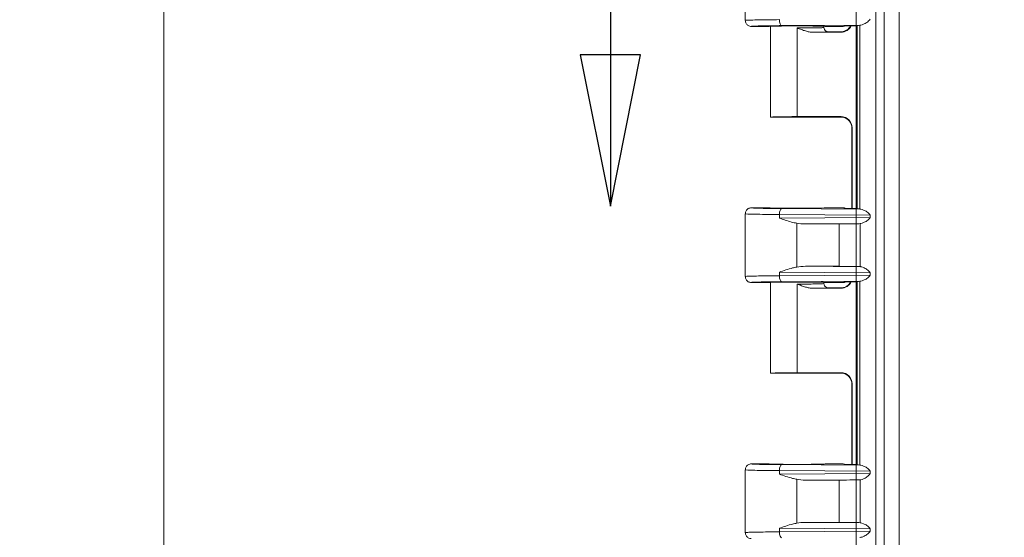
# Model space of a CAD drawing. Header units: inches. Extents: x 0 to 153, y 3 to 96.
# Tile 50 of 132: x 47.18 to 52.94, y 48.61 to 51.65. Entities that reach past the tile are written whole.
import ezdxf

# ---------------------------------------------------------------- set-up
doc = ezdxf.new("R2010")
doc.units = ezdxf.units.IN
doc.header["$LTSCALE"] = 4.5
doc.header["$MEASUREMENT"] = 0
for name, color, linetype, lineweight in [('Dimension (ANSI)', 7, 'Continuous', 9), ('Section Line (ANSI)', 7, 'Continuous', 25), ('Visible (ANSI)', 7, 'Continuous', 18), ('Visible Narrow (ANSI)', 7, 'Continuous', 5)]:
    doc.layers.add(name, color=color, linetype=linetype, lineweight=lineweight)
doc.styles.add('Note Text (ANSI)', font='arial.ttf')
doc.dimstyles.new('.XX', dxfattribs={"dimscale": 4.5, "dimtxt": 0.095, "dimasz": 0.125, "dimexe": 0.1875, "dimexo": 0.0625, "dimgap": 0.0625, "dimtad": 0, "dimtih": 1, "dimtoh": 1, "dimrnd": 1e-08, "dimzin": 0, "dimdsep": 46, "dimtxsty": 'Note Text (ANSI)', "dimblk": 'Filled-1', "dimcen": 0.09, "dimdle": 0.45, "dimclrd": 256, "dimclre": 256, "dimclrt": 256, "dimadec": 0, "dimazin": 1, "dimtfac": 1.263158, "dimtofl": 0, "dimtmove": 0, "dimatfit": 3, "dimfxl": 1, "dimtolj": 1, "dimtzin": 4, "dimlwd": -1, "dimlwe": -1, "dimarcsym": 0})

# ---------------------------------------------------------------- blocks, each defined once
blk = doc.blocks.new('2dTransSection0')
at = {"layer": 'Section Line (ANSI)', "linetype": 'Continuous'}
for p, q in [((11.2523, 11.6279), (11.2523, 11.431)), ((11.2129, 11.431), (11.2523, 11.2342)), ((11.2916, 11.431), (11.2129, 11.431)), ((11.2523, 11.431), (11.2523, 11.2342)), ((11.2523, 11.2342), (11.2916, 11.431))]:
    blk.add_line(p, q, dxfattribs=at)
at = {"layer": 'Section Line (ANSI)', "linetype": 'Continuous', "flags": 128}
blk.add_lwpolyline([(11.2129, 11.431), (11.2523, 11.2342), (11.2916, 11.431), (11.2129, 11.431)], dxfattribs=at)
at = {"layer": 'Section Line (ANSI)'}
blk.add_solid([(11.2129, 11.431), (11.2523, 11.2342), (11.2916, 11.431), (11.2129, 11.431)], dxfattribs=at)
blk = doc.blocks.new('Filled-1')
at = {"color": 0}
for p, q in [((0, 0), (-1, 0.25)), ((-1, 0.25), (-1, -0.25)), ((-1, 0), (0, 0)), ((-1, -0.25), (0, 0))]:
    blk.add_line(p, q, dxfattribs=at)
at = {"color": 0, "flags": 128}
blk.add_lwpolyline([(-1, -0.25), (0, 0), (-1, 0.25), (-1, -0.25)], dxfattribs=at)
at = {"color": 0}
blk.add_solid([(-1, -0.25), (0, 0), (-1, 0.25), (-1, -0.25)], dxfattribs=at)
blk = doc.blocks.new('*D41')
at = {"layer": 'Defpoints', "color": 0, "transparency": 16777216}
for p in [(69.4783, 66.5231), (69.4783, 45.0404), (52.0733, 42.013)]:
    blk.add_point(p, dxfattribs=at)
at = {"layer": 'Dimension (ANSI)', "transparency": 16777216}
for p, q in [((52.0733, 42.2942), (52.0733, 67.3668)), ((69.4783, 45.3217), (69.4783, 67.3668)), ((52.6358, 66.5231), (59.8346, 66.5231)), ((68.9158, 66.5231), (61.7169, 66.5231))]:
    blk.add_line(p, q, dxfattribs=at)
at = {"layer": 'Dimension (ANSI)', "transparency": 16777216, "xscale": 0.5625, "yscale": 0.5625, "zscale": 0.5625, "rotation": 180}
blk.add_blockref('Filled-1', (52.0733, 66.5231), dxfattribs=at)
at = {"layer": 'Dimension (ANSI)', "transparency": 16777216, "xscale": 0.5625, "yscale": 0.5625, "zscale": 0.5625}
blk.add_blockref('Filled-1', (69.4783, 66.5231), dxfattribs=at)
at = {"layer": 'Dimension (ANSI)', "transparency": 16777216, "insert": (60.1159, 66.7377), "char_height": 0.4275, "attachment_point": 1, "style": 'Note Text (ANSI)'}
blk.add_mtext('\\A1;17.41', dxfattribs=at)
blk = doc.blocks.new('*D42')
at = {"layer": 'Defpoints', "color": 0, "transparency": 16777216}
for p in [(48.0223, 63.0279), (52.3223, 63.0279), (52.3223, 41.6229)]:
    blk.add_point(p, dxfattribs=at)
at = {"layer": 'Dimension (ANSI)', "transparency": 16777216}
for p, q in [((52.0411, 63.0279), (47.1786, 63.0279)), ((48.0223, 62.4654), (48.0223, 52.8213)), ((48.0223, 42.1854), (48.0223, 51.8295)), ((52.0411, 41.6229), (47.1786, 41.6229))]:
    blk.add_line(p, q, dxfattribs=at)
at = {"layer": 'Dimension (ANSI)', "transparency": 16777216, "xscale": 0.5625, "yscale": 0.5625, "zscale": 0.5625}
for p, rotation in [((48.0223, 63.0279), 90), ((48.0223, 41.6229), 270)]:
    blk.add_blockref('Filled-1', p, dxfattribs=dict(at, rotation=rotation))
at = {"layer": 'Dimension (ANSI)', "transparency": 16777216, "insert": (47.3386, 52.54), "char_height": 0.4275, "attachment_point": 1, "style": 'Note Text (ANSI)'}
blk.add_mtext('\\A1;21.41', dxfattribs=at)

msp = doc.modelspace()

# ---------------------------------------------------------------- linework, layer by layer
at = {"layer": 'Visible (ANSI)'}
for p, q in [((51.4245, 52.0091), (51.4245, 51.6416)), ((51.5645, 51.6066), (51.4595, 51.6066)), ((51.572, 51.0754), (51.572, 51.6075)), ((51.8194, 51.5727), (51.9847, 51.5727)), ((51.8845, 51.6004), (51.8845, 51.6075)), ((51.8845, 51.6004), (51.8845, 51.6003)), ((51.9972, 51.6066), (51.892, 51.6066)), ((51.9095, 51.5754), (51.9945, 51.5754)), ((52.0467, 51.6104), (52.0785, 51.6104)), ((52.0941, 51.6135), (52.0785, 51.6104)), ((52.0785, 51.6104), (52.0785, 50.5404)), ((51.9945, 51.0754), (51.572, 51.0754)), ((51.7283, 51.0781), (51.9847, 51.0781)), ((52.0481, 50.5404), (52.0481, 51.0115)), ((52.0497, 50.5404), (52.0497, 51.0131)), ((51.4595, 50.5441), (51.5645, 50.5441)), ((51.892, 50.5441), (51.9972, 50.5441)), ((52.0785, 50.5404), (52.0467, 50.5404)), ((52.0785, 50.5404), (52.0941, 50.5373)), ((51.4245, 50.5091), (51.4245, 50.1416)), ((51.9741, 50.4495), (51.7763, 50.4494)), ((51.7763, 50.2013), (51.9741, 50.2013)), ((51.5645, 50.1066), (51.4595, 50.1066)), ((51.572, 49.5754), (51.572, 50.1075)), ((51.8194, 50.0727), (51.9847, 50.0727)), ((51.8845, 50.1004), (51.8845, 50.1075)), ((51.8845, 50.1004), (51.8845, 50.1003)), ((51.9972, 50.1066), (51.892, 50.1066)), ((51.9095, 50.0754), (51.9945, 50.0754)), ((52.0467, 50.1104), (52.0785, 50.1104)), ((52.0941, 50.1135), (52.0785, 50.1104)), ((52.0785, 50.1104), (52.0785, 49.0404)), ((51.9945, 49.5754), (51.572, 49.5754)), ((51.7283, 49.5781), (51.9847, 49.5781)), ((52.0481, 49.0404), (52.0481, 49.5115)), ((52.0497, 49.0404), (52.0497, 49.5131)), ((51.4595, 49.0441), (51.5645, 49.0441)), ((51.892, 49.0441), (51.9972, 49.0441)), ((52.0785, 49.0404), (52.0467, 49.0404)), ((52.0785, 49.0404), (52.0941, 49.0373)), ((51.4245, 49.0091), (51.4245, 48.6416)), ((51.9741, 48.9495), (51.7763, 48.9494)), ((51.7763, 48.7013), (51.9741, 48.7013))]:
    msp.add_line(p, q, dxfattribs=at)
for centre, major_axis, ratio, start_param, end_param in [((51.7283, 51.6066), (-0.1638, 0), 0.017455, 3.141593, 6.283185), ((51.9847, 51.6377), (0.046, -0.046), 0.999695, 5.497939, 6.635665), ((51.9972, 51.6416), (0, -0.035), 0.999239, 0, 0.452926), ((52.1888, 51.6134), (-0.095, 0), 0.017458, 5.895074, 6.195934), ((51.7283, 51.0754), (-0.1562, 0), 0.017455, 4.712389, 6.275185), ((51.7283, 51.0754), (-0.1562, 0), 0.017455, 0, 0.008), ((51.9847, 51.0131), (0.046, 0.046), 0.999695, 5.497939, 7.068431), ((51.7283, 50.5441), (-0.1638, 0), 0.017455, 0, 3.141593), ((51.9972, 50.5091), (0, 0.035), 0.999239, 5.830256, 6.283185), ((52.1888, 50.5374), (-0.095, 0), 0.017458, 0.087251, 0.388111), ((51.778, 50.4845), (-0.1043, -0.0007), 0.335474, 1.04844, 1.55227), ((51.9732, 50.4517), (-0.125, 0), 0.017455, 1.577757, 2.939235), ((52.1888, 50.4509), (-0.095, 0), 0.017456, 5.895073, 6.080858), ((51.778, 50.1663), (-0.1043, 0.0007), 0.335474, 4.730916, 5.234745), ((51.9732, 50.1991), (0.125, 0), 0.017455, 0.202358, 1.563836), ((52.1888, 50.1999), (-0.095, 0), 0.017456, 0.202327, 0.385069), ((51.7283, 50.1066), (-0.1638, 0), 0.017455, 3.141593, 6.283185), ((51.9847, 50.1377), (0.046, -0.046), 0.999695, 5.497939, 6.635665), ((51.9972, 50.1416), (0, -0.035), 0.999239, 0, 0.452926), ((52.1888, 50.1134), (-0.095, 0), 0.017458, 5.895074, 6.195934), ((51.7283, 49.5754), (-0.1562, 0), 0.017455, 4.712389, 6.275185), ((51.7283, 49.5754), (-0.1562, 0), 0.017455, 0, 0.008), ((51.9847, 49.5131), (0.046, 0.046), 0.999695, 5.497939, 7.068431), ((51.7283, 49.0441), (-0.1638, 0), 0.017455, 0, 3.141593), ((51.9972, 49.0091), (0, 0.035), 0.999239, 5.830256, 6.283185), ((52.1888, 49.0374), (-0.095, 0), 0.017458, 0.087251, 0.388111), ((51.778, 48.9845), (-0.1043, -0.0007), 0.335474, 1.04844, 1.55227), ((51.9732, 48.9517), (-0.125, 0), 0.017455, 1.577757, 2.939235), ((52.1888, 48.9509), (-0.095, 0), 0.017456, 5.895073, 6.080858), ((51.778, 48.6663), (-0.1043, 0.0007), 0.335474, 4.730916, 5.234745), ((51.9732, 48.6991), (0.125, 0), 0.017455, 0.202358, 1.563836), ((52.1888, 48.6999), (-0.095, 0), 0.017456, 0.202327, 0.385069), ((52.1888, 48.6134), (-0.095, 0), 0.017458, 5.895074, 6.195934)]:
    msp.add_ellipse(centre, major_axis=major_axis, ratio=ratio, start_param=start_param, end_param=end_param, dxfattribs=at)
for points, knots in [([(51.4245, 51.6416), (51.4245, 51.6355), (51.4262, 51.6294), (51.4292, 51.6241), (51.4307, 51.6215), (51.4327, 51.619), (51.4348, 51.6169), (51.4369, 51.6148), (51.4394, 51.6129), (51.442, 51.6113), (51.4473, 51.6083), (51.4534, 51.6066), (51.4595, 51.6066)], [0, 0, 0, 0, 0.333333, 0.333333, 0.333333, 0.50007, 0.50007, 0.50007, 0.666667, 0.666667, 0.666667, 1, 1, 1, 1]), ([(51.9095, 51.5754), (51.9052, 51.5754), (51.9008, 51.5766), (51.897, 51.5787), (51.8932, 51.5809), (51.89, 51.5842), (51.8878, 51.5879), (51.8857, 51.5917), (51.8845, 51.5959), (51.8845, 51.6004)], [0, 0, 0, 0, 0.3333333, 0.3333333, 0.3333333, 0.6666667, 0.6666667, 0.6666667, 0.9989054, 0.9989054, 0.9989054, 0.9989054]), ([(51.9913, 51.575), (51.9913, 51.575), (51.9916, 51.575), (51.9928, 51.5751), (51.9935, 51.5752), (51.9955, 51.5756), (51.9968, 51.5758), (51.9995, 51.5764), (52.0009, 51.5768), (52.0043, 51.5778), (52.0063, 51.5786), (52.0116, 51.5808), (52.0148, 51.5825), (52.0227, 51.5874), (52.0272, 51.5911), (52.0352, 51.5998), (52.0387, 51.6049), (52.0414, 51.6104)], [0.0973609, 0.0973609, 0.0973609, 0.0973609, 0.1183318, 0.1183318, 0.1317105, 0.1317105, 0.1457166, 0.1457166, 0.1578411, 0.1578411, 0.1747743, 0.1747743, 0.202786, 0.202786, 0.2463338, 0.2463338, 0.2927435, 0.2927435, 0.2927435, 0.2927435]), ([(52.004, 51.6101), (52.0041, 51.6101), (52.0041, 51.6101), (52.0109, 51.6102), (52.0177, 51.6102), (52.0288, 51.6103), (52.0325, 51.6104), (52.0397, 51.6104), (52.0432, 51.6104), (52.0467, 51.6104)], [-0.1220453, -0.1220453, -0.1220453, -0.1220453, -0.1215695, -0.1215695, -0.0570942, -0.0570942, -0.0267272, -0.0267272, -0.000001, -0.000001, -0.000001, -0.000001]), ([(52.0481, 51.0115), (52.0481, 51.0185), (52.047, 51.0256), (52.0425, 51.0388), (52.0392, 51.0451), (52.0309, 51.0561), (52.0258, 51.061), (52.0175, 51.0668), (52.0145, 51.0685), (52.0088, 51.0713), (52.006, 51.0724), (52.0013, 51.0739), (51.9994, 51.0744), (51.9969, 51.0749), (51.9961, 51.0751), (51.9944, 51.0754), (51.9935, 51.0755), (51.9923, 51.0757), (51.9919, 51.0757), (51.9914, 51.0758), (51.9913, 51.0758), (51.9913, 51.0758)], [0.0000334, 0.0000334, 0.0000334, 0.0000334, 0.0535063, 0.0535063, 0.1061081, 0.1061081, 0.1586933, 0.1586933, 0.1843354, 0.1843354, 0.2080207, 0.2080207, 0.2241902, 0.2241902, 0.2327496, 0.2327496, 0.2451275, 0.2451275, 0.257632, 0.257632, 0.2710905, 0.2710905, 0.2710905, 0.2710905]), ([(51.4595, 50.5441), (51.4534, 50.5441), (51.4473, 50.5425), (51.442, 50.5394), (51.4367, 50.5364), (51.4323, 50.5319), (51.4292, 50.5266), (51.4262, 50.5213), (51.4245, 50.5152), (51.4245, 50.5091)], [0, 0, 0, 0, 0.333333, 0.333333, 0.333333, 0.666667, 0.666667, 0.666667, 1, 1, 1, 1]), ([(52.0467, 50.5404), (52.0433, 50.5404), (52.0398, 50.5404), (52.0326, 50.5404), (52.0289, 50.5404), (52.0173, 50.5405), (52.0079, 50.5407), (52.0046, 50.5407), (52.0044, 50.5407), (52.004, 50.5407)], [-0.05175874, -0.05175874, -0.05175874, -0.05175874, -0.04080954, -0.04080954, -0.02837604, -0.02837604, 0, 0, 0.00283009, 0.00283009, 0.00283009, 0.00283009]), ([(51.7262, 50.4538), (51.7158, 50.4557), (51.7054, 50.4582), (51.6702, 50.4676), (51.6459, 50.4759), (51.6244, 50.4836)], [-0.2597274, -0.2597274, -0.2597274, -0.2597274, -0.1837213, -0.1837213, 0, 0, 0, 0]), ([(51.6244, 50.1672), (51.6475, 50.1754), (51.6764, 50.1852), (51.7092, 50.1935), (51.7176, 50.1954), (51.7262, 50.197)], [-1.1191106, -1.1191106, -1.1191106, -1.1191106, -0.9214246, -0.9214246, -0.8602004, -0.8602004, -0.8602004, -0.8602004]), ([(52.1555, 50.1639), (52.1494, 50.1719), (52.1371, 50.1854), (52.1147, 50.1937), (52.1041, 50.1991), (52.1003, 50.1993)], [0, 0, 0, 0, 0.3333333, 0.6666667, 0.9992589, 0.9992589, 0.9992589, 0.9992589]), ([(51.4245, 50.1416), (51.4245, 50.1355), (51.4262, 50.1294), (51.4292, 50.1241), (51.4307, 50.1215), (51.4327, 50.119), (51.4348, 50.1169), (51.4369, 50.1148), (51.4394, 50.1129), (51.442, 50.1113), (51.4473, 50.1083), (51.4534, 50.1066), (51.4595, 50.1066)], [0, 0, 0, 0, 0.333333, 0.333333, 0.333333, 0.50007, 0.50007, 0.50007, 0.666667, 0.666667, 0.666667, 1, 1, 1, 1]), ([(51.9095, 50.0754), (51.9052, 50.0754), (51.9008, 50.0766), (51.897, 50.0787), (51.8932, 50.0809), (51.89, 50.0842), (51.8878, 50.0879), (51.8857, 50.0917), (51.8845, 50.0959), (51.8845, 50.1004)], [0, 0, 0, 0, 0.3333333, 0.3333333, 0.3333333, 0.6666667, 0.6666667, 0.6666667, 0.9989054, 0.9989054, 0.9989054, 0.9989054]), ([(51.9913, 50.075), (51.9913, 50.075), (51.9916, 50.075), (51.9928, 50.0751), (51.9935, 50.0752), (51.9955, 50.0756), (51.9968, 50.0758), (51.9995, 50.0764), (52.0009, 50.0768), (52.0043, 50.0778), (52.0063, 50.0786), (52.0116, 50.0808), (52.0148, 50.0825), (52.0227, 50.0874), (52.0272, 50.0911), (52.0352, 50.0998), (52.0387, 50.1049), (52.0414, 50.1104)], [0.0973609, 0.0973609, 0.0973609, 0.0973609, 0.1183318, 0.1183318, 0.1317105, 0.1317105, 0.1457166, 0.1457166, 0.1578411, 0.1578411, 0.1747743, 0.1747743, 0.202786, 0.202786, 0.2463338, 0.2463338, 0.2927435, 0.2927435, 0.2927435, 0.2927435]), ([(52.004, 50.1101), (52.0041, 50.1101), (52.0041, 50.1101), (52.0109, 50.1102), (52.0177, 50.1102), (52.0288, 50.1103), (52.0325, 50.1104), (52.0397, 50.1104), (52.0432, 50.1104), (52.0467, 50.1104)], [-0.1220452, -0.1220452, -0.1220452, -0.1220452, -0.1215695, -0.1215695, -0.0570952, -0.0570952, -0.0267277, -0.0267277, -0.000001, -0.000001, -0.000001, -0.000001]), ([(52.0481, 49.5115), (52.0481, 49.5185), (52.047, 49.5256), (52.0425, 49.5388), (52.0392, 49.5451), (52.0309, 49.5561), (52.0258, 49.561), (52.0175, 49.5668), (52.0145, 49.5685), (52.0088, 49.5713), (52.006, 49.5724), (52.0013, 49.5739), (51.9994, 49.5744), (51.9969, 49.5749), (51.9961, 49.5751), (51.9944, 49.5754), (51.9935, 49.5755), (51.9923, 49.5757), (51.9919, 49.5757), (51.9914, 49.5758), (51.9913, 49.5758), (51.9913, 49.5758)], [0.0000334, 0.0000334, 0.0000334, 0.0000334, 0.0535063, 0.0535063, 0.1061081, 0.1061081, 0.1586933, 0.1586933, 0.1843354, 0.1843354, 0.2080207, 0.2080207, 0.2241902, 0.2241902, 0.2327496, 0.2327496, 0.2451275, 0.2451275, 0.257632, 0.257632, 0.2710905, 0.2710905, 0.2710905, 0.2710905]), ([(51.4595, 49.0441), (51.4534, 49.0441), (51.4473, 49.0425), (51.442, 49.0394), (51.4367, 49.0364), (51.4323, 49.0319), (51.4292, 49.0266), (51.4262, 49.0213), (51.4245, 49.0152), (51.4245, 49.0091)], [0, 0, 0, 0, 0.333333, 0.333333, 0.333333, 0.666667, 0.666667, 0.666667, 1, 1, 1, 1]), ([(52.0467, 49.0404), (52.0432, 49.0404), (52.0398, 49.0404), (52.0325, 49.0404), (52.0288, 49.0404), (52.0172, 49.0405), (52.0079, 49.0407), (52.0046, 49.0407), (52.0044, 49.0407), (52.004, 49.0407)], [-0.05179193, -0.05179193, -0.05179193, -0.05179193, -0.04080908, -0.04080908, -0.02833715, -0.02833715, 0, 0, 0.00283009, 0.00283009, 0.00283009, 0.00283009]), ([(51.7262, 48.9538), (51.7176, 48.9554), (51.7092, 48.9573), (51.6764, 48.9656), (51.6475, 48.9753), (51.6244, 48.9836)], [-0.2589101, -0.2589101, -0.2589101, -0.2589101, -0.197686, -0.197686, 0, 0, 0, 0]), ([(51.6244, 48.6672), (51.6475, 48.6754), (51.6764, 48.6852), (51.7092, 48.6935), (51.7176, 48.6954), (51.7262, 48.697)], [-1.1191106, -1.1191106, -1.1191106, -1.1191106, -0.9214246, -0.9214246, -0.8602004, -0.8602004, -0.8602004, -0.8602004]), ([(52.1555, 48.6639), (52.1494, 48.6719), (52.1371, 48.6854), (52.1147, 48.6937), (52.1041, 48.6991), (52.1003, 48.6993)], [0, 0, 0, 0, 0.3333333, 0.6666667, 0.9992589, 0.9992589, 0.9992589, 0.9992589]), ([(51.4245, 48.6416), (51.4245, 48.6355), (51.4262, 48.6294), (51.4292, 48.6241), (51.4307, 48.6215), (51.4327, 48.619), (51.4348, 48.6169), (51.4369, 48.6148), (51.4394, 48.6129), (51.442, 48.6113), (51.4473, 48.6083), (51.4534, 48.6066), (51.4595, 48.6066)], [0, 0, 0, 0, 0.333333, 0.333333, 0.333333, 0.50007, 0.50007, 0.50007, 0.666667, 0.666667, 0.666667, 1, 1, 1, 1])]:
    msp.add_open_spline(points, degree=3, knots=knots, dxfattribs=at)
for points in [[(52.1008, 51.614), (52.1046, 51.6142), (52.1144, 51.6196), (52.1371, 51.6279), (52.1494, 51.6414), (52.1555, 51.6494)], [(51.8194, 51.5727), (51.8125, 51.5727), (51.7985, 51.5741), (51.7762, 51.5795), (51.7528, 51.5875), (51.7366, 51.5939), (51.7283, 51.5973)], [(51.8845, 51.6004), (51.8845, 51.6004), (51.8845, 51.6004), (51.8845, 51.6004)], [(51.8878, 51.588), (51.8879, 51.5878), (51.888, 51.5876), (51.8881, 51.5874)], [(52.004, 51.6101), (52.0043, 51.6101), (52.0046, 51.6101), (52.0049, 51.6101)], [(52.0049, 50.5407), (52.0046, 50.5407), (52.0043, 50.5407), (52.004, 50.5407)], [(52.1555, 50.5014), (52.1494, 50.5094), (52.1371, 50.5229), (52.1144, 50.5312), (52.1046, 50.5366), (52.1008, 50.5368)], [(52.1008, 50.4515), (52.1046, 50.4517), (52.1144, 50.4571), (52.1371, 50.4654), (52.1494, 50.4789), (52.1555, 50.4869)], [(52.1008, 50.114), (52.1046, 50.1142), (52.1144, 50.1196), (52.1371, 50.1279), (52.1494, 50.1414), (52.1555, 50.1494)], [(51.8194, 50.0727), (51.8125, 50.0727), (51.7985, 50.0741), (51.7762, 50.0795), (51.7528, 50.0875), (51.7366, 50.0939), (51.7283, 50.0973)], [(51.8845, 50.1004), (51.8845, 50.1004), (51.8845, 50.1004), (51.8845, 50.1004)], [(51.8878, 50.088), (51.8879, 50.0878), (51.888, 50.0876), (51.8881, 50.0874)], [(52.004, 50.1101), (52.0043, 50.1101), (52.0046, 50.1101), (52.0049, 50.1101)], [(52.0049, 49.0407), (52.0046, 49.0407), (52.0043, 49.0407), (52.004, 49.0407)], [(52.1555, 49.0014), (52.1494, 49.0094), (52.1371, 49.0229), (52.1144, 49.0312), (52.1046, 49.0366), (52.1008, 49.0368)], [(52.1008, 48.9515), (52.1046, 48.9517), (52.1144, 48.9571), (52.1371, 48.9654), (52.1494, 48.9789), (52.1555, 48.9869)], [(52.1008, 48.614), (52.1046, 48.6142), (52.1144, 48.6196), (52.1371, 48.6279), (52.1494, 48.6414), (52.1555, 48.6494)]]:
    msp.add_open_spline(points, degree=3, dxfattribs=at)
at = {"layer": 'Visible Narrow (ANSI)'}
for p, q in [((52.1887, 62.758), (52.1887, 41.8928)), ((52.2365, 61.7149), (52.2365, 42.9359)), ((52.3249, 61.7149), (52.3249, 42.9359)), ((51.6363, 51.6111), (52.1008, 51.614)), ((51.7283, 51.5973), (51.7283, 51.5727)), ((51.7283, 51.5727), (51.7283, 51.0781)), ((51.9847, 51.5727), (51.9832, 51.5742)), ((51.9972, 51.6066), (52.004, 51.6101)), ((52.0941, 50.5373), (52.0941, 51.6135)), ((51.9832, 51.0765), (51.9847, 51.0781)), ((52.0482, 51.0115), (52.0497, 51.0131)), ((52.0482, 50.5404), (52.0482, 51.0115)), ((51.6363, 50.5397), (52.1008, 50.5368)), ((52.004, 50.5407), (51.9972, 50.5441)), ((51.6244, 50.5047), (51.6244, 50.4836)), ((51.6244, 50.5047), (52.1555, 50.5014)), ((51.6244, 50.4836), (52.1555, 50.4869)), ((52.1555, 50.4869), (52.1555, 50.5014)), ((51.7262, 50.197), (51.7262, 50.4538)), ((51.7763, 50.4494), (52.1008, 50.4515)), ((51.9741, 50.2013), (51.9741, 50.4495)), ((52.0957, 50.1996), (52.0957, 50.4512)), ((51.7763, 50.2013), (52.1005, 50.1993)), ((51.6244, 50.1672), (51.6244, 50.1461)), ((51.6244, 50.1672), (52.1555, 50.1639)), ((51.6244, 50.1461), (52.1555, 50.1494)), ((52.1555, 50.1494), (52.1555, 50.1639)), ((51.6363, 50.1111), (52.1008, 50.114)), ((51.7283, 50.0973), (51.7283, 50.0727)), ((51.7283, 50.0727), (51.7283, 49.5781)), ((51.9847, 50.0727), (51.9832, 50.0742)), ((51.9972, 50.1066), (52.004, 50.1101)), ((52.0941, 49.0373), (52.0941, 50.1135)), ((51.9832, 49.5765), (51.9847, 49.5781)), ((52.0482, 49.5115), (52.0497, 49.5131)), ((52.0482, 49.0404), (52.0482, 49.5115)), ((51.6363, 49.0397), (52.1008, 49.0368)), ((52.004, 49.0407), (51.9972, 49.0441)), ((51.6244, 49.0047), (51.6244, 48.9836)), ((51.6244, 49.0047), (52.1555, 49.0014)), ((51.6244, 48.9836), (52.1555, 48.9869)), ((52.1555, 48.9869), (52.1555, 49.0014)), ((51.7262, 48.697), (51.7262, 48.9538)), ((51.7763, 48.9494), (52.1008, 48.9515)), ((51.9741, 48.7013), (51.9741, 48.9495)), ((52.0957, 48.6996), (52.0957, 48.9512)), ((51.7763, 48.7013), (52.1005, 48.6993)), ((51.6244, 48.6672), (51.6244, 48.6461)), ((51.6244, 48.6672), (52.1555, 48.6639)), ((51.6244, 48.6461), (52.1555, 48.6494)), ((52.1555, 48.6494), (52.1555, 48.6639))]:
    msp.add_line(p, q, dxfattribs=at)
for centre, major_axis, ratio, start_param, end_param in [((51.6363, 51.6461), (0.0002, -0.035), 0.342015, 4.710216, 6.264576), ((51.9832, 51.6392), (-0.046, -0.046), 0.999696, 0.785599, 1.896464), ((51.9832, 51.0115), (-0.046, 0.046), 0.999695, 3.927143, 5.497635), ((51.6363, 50.5047), (0.0002, 0.035), 0.342015, 0.018621, 1.57297), ((51.6363, 50.1461), (0.0002, -0.035), 0.342015, 4.710216, 6.264576), ((51.9832, 50.1392), (-0.046, -0.046), 0.999696, 0.785599, 1.896464), ((51.9832, 49.5115), (-0.046, 0.046), 0.999695, 3.927143, 5.497635), ((51.6363, 49.0047), (0.0002, 0.035), 0.342015, 0.018621, 1.57297), ((51.6363, 48.6461), (0.0002, -0.035), 0.342015, 4.710216, 6.264576)]:
    msp.add_ellipse(centre, major_axis=major_axis, ratio=ratio, start_param=start_param, end_param=end_param, dxfattribs=at)
for points, knots in [([(51.6244, 51.6461), (51.6011, 51.6459), (51.5567, 51.6456), (51.5002, 51.6448), (51.4574, 51.6439), (51.4306, 51.6428), (51.4245, 51.642), (51.4245, 51.6416)], [0, 0, 0, 0, 0.2, 0.4, 0.6, 0.8, 1, 1, 1, 1]), ([(51.6363, 51.6111), (51.6276, 51.611), (51.6191, 51.6109), (51.6108, 51.6109), (51.5993, 51.6108), (51.5882, 51.6107), (51.5777, 51.6105), (51.5647, 51.6104), (51.5524, 51.6102), (51.5411, 51.61), (51.5367, 51.6099), (51.5324, 51.6099), (51.5283, 51.6098), (51.5137, 51.6095), (51.5011, 51.6092), (51.4908, 51.6088), (51.4906, 51.6088), (51.4904, 51.6088), (51.4901, 51.6088), (51.4802, 51.6085), (51.4726, 51.6081), (51.4674, 51.6078), (51.4657, 51.6077), (51.4643, 51.6075), (51.4631, 51.6074), (51.4607, 51.6072), (51.4595, 51.6069), (51.4595, 51.6066)], [0, 0, 0, 0, 0.08304, 0.08304, 0.08304, 0.2, 0.2, 0.2, 0.343946, 0.343946, 0.343946, 0.4, 0.4, 0.4, 0.6, 0.6, 0.6, 0.604385, 0.604385, 0.604385, 0.8, 0.8, 0.8, 0.865034, 0.865034, 0.865034, 1, 1, 1, 1]), ([(51.8194, 51.5727), (51.838, 51.5729), (51.8537, 51.5731), (51.8669, 51.5734), (51.8801, 51.5737), (51.8909, 51.574), (51.8982, 51.5743), (51.9055, 51.5747), (51.9093, 51.575), (51.9095, 51.5754)], [0, 0, 0, 0, 0.333333, 0.333333, 0.333333, 0.666667, 0.666667, 0.666667, 1, 1, 1, 1]), ([(51.9832, 51.5742), (51.983, 51.5745), (51.9842, 51.5747), (51.9871, 51.5748), (51.9885, 51.5749), (51.9904, 51.575), (51.9927, 51.5751)], [0, 0, 0, 0, 0.5, 0.5, 0.5, 0.7546769, 0.7546769, 0.7546769, 0.7546769]), ([(51.9927, 51.0757), (51.9905, 51.0757), (51.9886, 51.0758), (51.9871, 51.0759), (51.9862, 51.076), (51.9854, 51.0761), (51.9848, 51.0761), (51.9836, 51.0763), (51.983, 51.0764), (51.9832, 51.0765)], [0.2490631, 0.2490631, 0.2490631, 0.2490631, 0.5, 0.5, 0.5, 0.6617996, 0.6617996, 0.6617996, 1, 1, 1, 1]), ([(51.6363, 50.5397), (51.6264, 50.5398), (51.6169, 50.5399), (51.6077, 50.5399), (51.5923, 50.5401), (51.578, 50.5402), (51.5645, 50.5404), (51.5546, 50.5405), (51.5452, 50.5407), (51.5364, 50.5408), (51.526, 50.541), (51.5165, 50.5412), (51.5079, 50.5414), (51.4995, 50.5417), (51.4921, 50.5419), (51.4859, 50.5421), (51.4803, 50.5423), (51.4756, 50.5425), (51.4718, 50.5427), (51.4668, 50.543), (51.4633, 50.5433), (51.4613, 50.5436), (51.4601, 50.5438), (51.4595, 50.544), (51.4595, 50.5441)], [0, 0, 0, 0, 0.093578, 0.093578, 0.093578, 0.25, 0.25, 0.25, 0.364586, 0.364586, 0.364586, 0.5, 0.5, 0.5, 0.633097, 0.633097, 0.633097, 0.75, 0.75, 0.75, 0.904109, 0.904109, 0.904109, 1, 1, 1, 1]), ([(51.6244, 50.5047), (51.5953, 50.5049), (51.5404, 50.5054), (51.4755, 50.5064), (51.434, 50.5077), (51.4245, 50.5087), (51.4245, 50.5091)], [0, 0, 0, 0, 0.25, 0.5, 0.75, 1, 1, 1, 1]), ([(51.6244, 50.1461), (51.6011, 50.1459), (51.5567, 50.1456), (51.5002, 50.1448), (51.4574, 50.1439), (51.4306, 50.1428), (51.4245, 50.142), (51.4245, 50.1416)], [0, 0, 0, 0, 0.2, 0.4, 0.6, 0.8, 1, 1, 1, 1]), ([(51.6363, 50.1111), (51.6276, 50.111), (51.6191, 50.1109), (51.6108, 50.1109), (51.5993, 50.1108), (51.5882, 50.1107), (51.5777, 50.1105), (51.5647, 50.1104), (51.5524, 50.1102), (51.5411, 50.11), (51.5367, 50.1099), (51.5324, 50.1099), (51.5283, 50.1098), (51.5137, 50.1095), (51.5011, 50.1092), (51.4908, 50.1088), (51.4906, 50.1088), (51.4904, 50.1088), (51.4901, 50.1088), (51.4802, 50.1085), (51.4726, 50.1081), (51.4674, 50.1078), (51.4657, 50.1077), (51.4643, 50.1075), (51.4631, 50.1074), (51.4607, 50.1072), (51.4595, 50.1069), (51.4595, 50.1066)], [0, 0, 0, 0, 0.08304, 0.08304, 0.08304, 0.2, 0.2, 0.2, 0.343946, 0.343946, 0.343946, 0.4, 0.4, 0.4, 0.6, 0.6, 0.6, 0.604385, 0.604385, 0.604385, 0.8, 0.8, 0.8, 0.865034, 0.865034, 0.865034, 1, 1, 1, 1]), ([(51.8194, 50.0727), (51.838, 50.0729), (51.8537, 50.0731), (51.8669, 50.0734), (51.8801, 50.0737), (51.8909, 50.074), (51.8982, 50.0743), (51.9055, 50.0747), (51.9093, 50.075), (51.9095, 50.0754)], [0, 0, 0, 0, 0.333333, 0.333333, 0.333333, 0.666667, 0.666667, 0.666667, 1, 1, 1, 1]), ([(51.9832, 50.0742), (51.983, 50.0745), (51.9842, 50.0747), (51.9871, 50.0748), (51.9885, 50.0749), (51.9904, 50.075), (51.9927, 50.0751)], [0, 0, 0, 0, 0.5, 0.5, 0.5, 0.7546769, 0.7546769, 0.7546769, 0.7546769]), ([(51.9927, 49.5757), (51.9905, 49.5757), (51.9886, 49.5758), (51.9871, 49.5759), (51.9862, 49.576), (51.9854, 49.5761), (51.9848, 49.5761), (51.9836, 49.5763), (51.983, 49.5764), (51.9832, 49.5765)], [0.2490631, 0.2490631, 0.2490631, 0.2490631, 0.5, 0.5, 0.5, 0.6617996, 0.6617996, 0.6617996, 1, 1, 1, 1]), ([(51.6363, 49.0397), (51.6264, 49.0398), (51.6169, 49.0399), (51.6077, 49.0399), (51.5923, 49.0401), (51.578, 49.0402), (51.5645, 49.0404), (51.5546, 49.0405), (51.5452, 49.0407), (51.5364, 49.0408), (51.526, 49.041), (51.5165, 49.0412), (51.5079, 49.0414), (51.4995, 49.0417), (51.4921, 49.0419), (51.4859, 49.0421), (51.4803, 49.0423), (51.4756, 49.0425), (51.4718, 49.0427), (51.4668, 49.043), (51.4633, 49.0433), (51.4613, 49.0436), (51.4601, 49.0438), (51.4595, 49.044), (51.4595, 49.0441)], [0, 0, 0, 0, 0.093578, 0.093578, 0.093578, 0.25, 0.25, 0.25, 0.364586, 0.364586, 0.364586, 0.5, 0.5, 0.5, 0.633097, 0.633097, 0.633097, 0.75, 0.75, 0.75, 0.904109, 0.904109, 0.904109, 1, 1, 1, 1]), ([(51.6244, 49.0047), (51.5953, 49.0049), (51.5404, 49.0054), (51.4755, 49.0064), (51.434, 49.0077), (51.4245, 49.0087), (51.4245, 49.0091)], [0, 0, 0, 0, 0.25, 0.5, 0.75, 1, 1, 1, 1]), ([(51.6244, 48.6461), (51.6011, 48.6459), (51.5567, 48.6456), (51.5002, 48.6448), (51.4574, 48.6439), (51.4306, 48.6428), (51.4245, 48.642), (51.4245, 48.6416)], [0, 0, 0, 0, 0.2, 0.4, 0.6, 0.8, 1, 1, 1, 1])]:
    msp.add_open_spline(points, degree=3, knots=knots, dxfattribs=at)
for points in [[(51.7283, 51.5973), (51.7446, 51.5973), (51.7773, 51.5974), (51.8215, 51.5978), (51.8566, 51.5985), (51.8792, 51.5994), (51.8845, 51.6001), (51.8845, 51.6004)], [(51.7283, 50.0973), (51.7446, 50.0973), (51.7773, 50.0974), (51.8215, 50.0978), (51.8566, 50.0985), (51.8792, 50.0994), (51.8845, 50.1001), (51.8845, 50.1004)]]:
    msp.add_open_spline(points, degree=3, dxfattribs=at)

# ---------------------------------------------------------------- block references
at = {"layer": 'Section Line (ANSI)', "xscale": 4.5, "yscale": 4.5, "zscale": 4.5}
msp.add_blockref('2dTransSection0', (0, 0), dxfattribs=at)

# ---------------------------------------------------------------- dimensions: what is measured, and where the dimension line sits
at = {"layer": 'Dimension (ANSI)'}
for base, p1, p2, angle, override, picture, middle in [((69.4782646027, 66.52309204), (52.0732646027, 42.0129870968), (69.4782646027, 45.0404314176), 180, {"dimgap": 0.0625, "dimtih": 0, "dimtoh": 0, "dimdec": 2, "dimtol": 0, "dimlim": 0, "dimtp": 0, "dimtm": 0, "dimtdec": 2, "dimatfit": 1}, '*D41', (60.7757646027, 66.52309204)), ((48.0223132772, 63.0278903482), (52.3223132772, 41.6228903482), (52.3223132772, 63.0278903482), 90, {"dimgap": 0.0625, "dimdec": 2, "dimtol": 0, "dimlim": 0, "dimtp": 0, "dimtm": 0, "dimtdec": 2, "dimatfit": 1}, '*D42', (48.0223132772, 52.3253903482))]:
    dim = msp.add_linear_dim(base=base, p1=p1, p2=p2, angle=angle, dimstyle='.XX', override=override, dxfattribs=at)
    dim.commit()
    dim.dimension.update_dxf_attribs({"geometry": picture, "text_midpoint": middle, "dimtype": 160})

doc.saveas('drawing.dxf')
